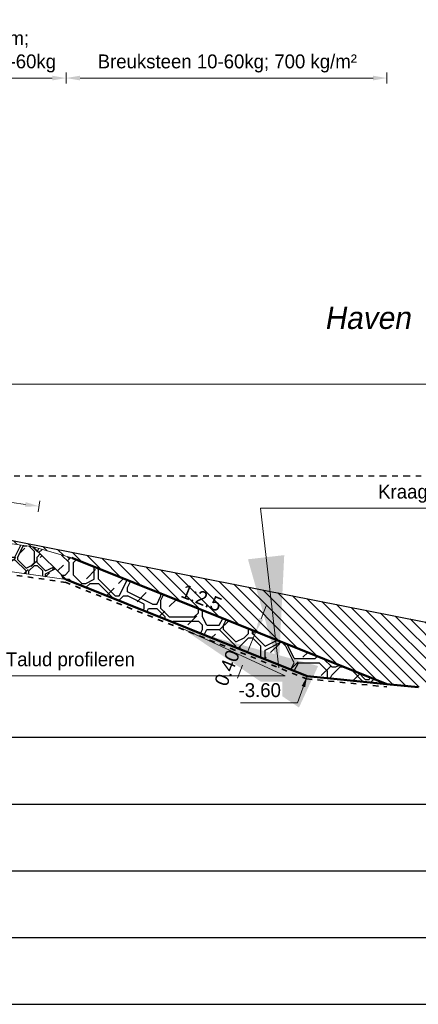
# Model space of a CAD drawing. Header units: metres. Extents: x 132 to 905, y -50 to 63.
# Tile 30 of 86: x 461 to 468, y -48 to -31. Entities that reach past the tile are written whole.
import ezdxf
from ezdxf.enums import TextEntityAlignment as Align

# ---------------------------------------------------------------- set-up
doc = ezdxf.new("R2010")
doc.units = ezdxf.units.M
doc.header["$LTSCALE"] = 0.1
doc.linetypes.add('geotextiel', pattern=[0.2, -0.1, 0.1])
doc.linetypes.add('NAP', pattern=[20, 12.5, -2.5, 2.5, -2.5])
for name, color, linetype, lineweight in [('BS-OVERIGE-TEKSTEN-1', 253, 'RASTER', 0), ('DP-BS-profiel', 2, 'Continuous', 25), ('DP-NAP-lijn', 6, 'NAP', 25), ('DP-NW-arcering_grond ontgraven', 1, 'Continuous', 18), ('DP-NW-arcering_kreukelberm', 2, 'Continuous', 25), ('DP-NW-Geotextiel', 3, 'geotextiel', 35), ('DP-NW-Profiel', 4, 'Continuous', 50), ('DP-Waterlijn', 1, 'Continuous', 13), ('TL-2.5 mm tekst_schaaldp', 7, 'Continuous', 25), ('TL-2.5mm Tekst', 7, 'Continuous', 25), ('TL-5.0mm Tekst', 4, 'Continuous', 50)]:
    doc.layers.add(name, color=color, linetype=linetype, lineweight=lineweight)
doc.layers.add('DP-Matenbalk', color=1, linetype='Continuous')
doc.layers.add('DP-NW-Maatvoering', color=7, linetype='Continuous')
doc.styles.add('StagCAD', font='StagCAD.ttf')
doc.linetypes.add('RASTER', pattern='A,3,-2,[200,RASTER,S=0.75,R=0,X=0,Y=0],-2,3', length=10)
doc.dimstyles.new('GM-maatvoering', dxfattribs={"dimtxt": 2.5, "dimasz": 2.5, "dimexe": 1, "dimexo": 0, "dimgap": 1, "dimtad": 1, "dimrnd": 0.001, "dimzin": 1, "dimdsep": 46, "dimtxsty": 'StagCAD', "dimcen": 0.09, "dimclrd": 1, "dimclre": 1, "dimclrt": 7, "dimazin": 0, "dimtfac": 1, "dimtix": 1, "dimtmove": 0, "dimatfit": 3, "dimfxl": 1, "dimfxlon": 1, "dimtvp": 0.83, "dimtolj": 1, "dimtzin": 0, "dimlwd": 15, "dimlwe": 15, "dimarcsym": 0})
doc.dimstyles.new('leader 1_100', dxfattribs={"dimscale": 0.1, "dimtxt": 2.5, "dimasz": 2, "dimexe": 0, "dimexo": 0, "dimgap": 1, "dimtad": 1, "dimrnd": 0.001, "dimzin": 1, "dimdsep": 46, "dimtxsty": 'StagCAD', "dimblk": 'RAD_PIJL', "dimcen": 0.09, "dimse1": 1, "dimse2": 1, "dimclrd": 1, "dimclre": 1, "dimclrt": 7, "dimazin": 0, "dimtfac": 1, "dimtix": 1, "dimtmove": 0, "dimatfit": 0, "dimfxl": 1, "dimtvp": 0.83, "dimtolj": 1, "dimtzin": 0, "dimlwd": 15, "dimarcsym": 0})

# ---------------------------------------------------------------- blocks, each defined once
blk = doc.blocks.new('*U74')
at = {"layer": 'DP-Matenbalk'}
for p, q in [((6, -4.7), (60.561, -4.7)), ((6, -5.9), (60.561, -5.9)), ((6, -7.1), (60.561, -7.1)), ((6, -8.3), (60.561, -8.3)), ((6, -9.5), (60.561, -9.5))]:
    blk.add_line(p, q, dxfattribs=at)
at = {"layer": 'TL-2.5 mm tekst_schaaldp', "style": 'StagCAD', "width": 0.96}
blk.add_attdef('SCHAAL', (-0.05, -11.124), '', height=0.25, dxfattribs=at)
at = {"layer": 'TL-2.5mm Tekst', "lineweight": 35, "style": 'StagCAD', "width": 0.96}
blk.add_attdef('GEBIEDDWP', (7.116, -10.535), '', height=0.25, dxfattribs=at)
at = {"layer": 'TL-5.0mm Tekst', "style": 'StagCAD', "width": 0.96}
blk.add_attdef('OMSCHRIJVING', (-0.05, -10.535), '', height=0.5, dxfattribs=at)
blk = doc.blocks.new('*U72')
at = {"layer": 'DP-NAP-lijn'}
blk.add_line((0, 0), (605.61, 0), dxfattribs=at)
at = {"layer": 'DP-NAP-lijn', "style": 'StagCAD'}
blk.add_attdef('NAPLIJN', (6.25, 1), '', height=2.5, dxfattribs=at)
blk = doc.blocks.new('*D171')
at = {"layer": 'Defpoints', "color": 0, "transparency": 16777216}
for p in [(461.482, -31.682), (457.901, -39.834), (461.482, -40.699)]:
    blk.add_point(p, dxfattribs=at)
at = {"layer": 'DP-NW-Maatvoering', "color": 1, "lineweight": 15, "transparency": 16777216}
for p, q in [((457.901, -31.782), (457.901, -31.582)), ((458.151, -31.682), (461.232, -31.682)), ((461.482, -31.782), (461.482, -31.582))]:
    blk.add_line(p, q, dxfattribs=at)
at = {"layer": 'DP-NW-Maatvoering', "color": 1, "transparency": 16777216}
for points in [[(458.151, -31.64), (458.151, -31.724), (457.901, -31.682)], [(461.232, -31.64), (461.232, -31.724), (461.482, -31.682)]]:
    blk.add_solid(points, dxfattribs=at)
at = {"layer": 'DP-NW-Maatvoering', "color": 7, "transparency": 16777216, "insert": (459.823, -31.211), "char_height": 0.25, "attachment_point": 5, "style": 'StagCAD'}
blk.add_mtext('\\A1;Kreukelberm;\\Pbreuksteen 10-60kg', dxfattribs=at)
blk = doc.blocks.new('*D172')
at = {"layer": 'Defpoints', "color": 0, "transparency": 16777216}
for p in [(460.996, -39.381), (457.897, -39.834), (460.892, -40.11)]:
    blk.add_point(p, dxfattribs=at)
at = {"layer": 'DP-NW-Maatvoering', "color": 1, "lineweight": 15, "transparency": 16777216}
for p, q in [((458.008, -39.056), (458.036, -38.858)), ((458.27, -38.992), (460.749, -39.346)), ((460.982, -39.48), (461.01, -39.282))]:
    blk.add_line(p, q, dxfattribs=at)
at = {"layer": 'DP-NW-Maatvoering', "color": 1, "transparency": 16777216}
for points in [[(458.276, -38.951), (458.264, -39.033), (458.022, -38.957)], [(460.755, -39.305), (460.743, -39.387), (460.996, -39.381)]]:
    blk.add_solid(points, dxfattribs=at)
at = {"layer": 'DP-NW-Maatvoering', "color": 7, "transparency": 16777216, "insert": (459.541, -38.946), "char_height": 0.25, "attachment_point": 5, "rotation": 351.8699, "style": 'StagCAD'}
blk.add_mtext('\\A1;3.00', dxfattribs=at)
blk = doc.blocks.new('riviernaam')
at = {"layer": 'TL-5.0mm Tekst', "style": 'StagCAD', "oblique": 10}
blk.add_attdef('NAAM', (0, 0), '', height=4, dxfattribs=at)
blk = doc.blocks.new('RAD_PIJL')
at = {"color": 1, "linetype": 'Continuous'}
blk.add_solid([(-2.8284, -0.75), (-2.8284, 0.75), (0, 0)], dxfattribs=at)
blk = doc.blocks.new('*D192')
at = {"layer": 'Defpoints', "color": 0, "transparency": 16777216}
for p in [(467.255, -31.682), (461.482, -40.699), (467.255, -42.577)]:
    blk.add_point(p, dxfattribs=at)
at = {"layer": 'DP-NW-Maatvoering', "color": 1, "lineweight": 15, "transparency": 16777216}
for p, q in [((461.482, -31.782), (461.482, -31.582)), ((461.732, -31.682), (467.005, -31.682)), ((467.255, -31.782), (467.255, -31.582))]:
    blk.add_line(p, q, dxfattribs=at)
at = {"layer": 'DP-NW-Maatvoering', "color": 1, "transparency": 16777216}
for points in [[(461.732, -31.64), (461.732, -31.724), (461.482, -31.682)], [(467.005, -31.64), (467.005, -31.724), (467.255, -31.682)]]:
    blk.add_solid(points, dxfattribs=at)
at = {"layer": 'DP-NW-Maatvoering', "color": 7, "transparency": 16777216, "insert": (464.382, -31.42), "char_height": 0.25, "attachment_point": 5, "style": 'StagCAD'}
blk.add_mtext('\\A1;Breuksteen 10-60kg; 700 kg/m²', dxfattribs=at)
blk = doc.blocks.new('*D236')
at = {"layer": 'Defpoints', "color": 0, "transparency": 16777216}
for p in [(464.897, -41.634), (465.48, -41.867), (465.331, -42.239)]:
    blk.add_point(p, dxfattribs=at)
at = {"layer": 'DP-NW-Maatvoering', "color": 1, "lineweight": 15, "transparency": 16777216}
for p, q in [((464.99, -41.402), (465.083, -41.17)), ((464.99, -41.671), (464.804, -41.597)), ((464.748, -42.006), (464.897, -41.634)), ((464.841, -42.043), (464.656, -41.968)), ((464.656, -42.238), (464.563, -42.47))]:
    blk.add_line(p, q, dxfattribs=at)
at = {"layer": 'DP-NW-Maatvoering', "color": 1, "transparency": 16777216}
for points in [[(464.951, -41.387), (465.028, -41.418), (464.897, -41.634)], [(464.617, -42.222), (464.694, -42.253), (464.748, -42.006)]]:
    blk.add_solid(points, dxfattribs=at)
at = {"layer": 'DP-NW-Maatvoering', "color": 7, "transparency": 16777216, "insert": (464.379, -42.287), "char_height": 0.25, "attachment_point": 5, "rotation": 68.1986, "style": 'StagCAD'}
blk.add_mtext('\\A1;0.40', dxfattribs=at)

msp = doc.modelspace()

# ---------------------------------------------------------------- hatches: boundary and pattern name
at = {"layer": 'DP-NW-arcering_grond ontgraven'}
h = msp.add_hatch(dxfattribs=at)
h.set_pattern_fill('_USER', color=256, scale=0.15, angle=135, pattern_type=0)
h.set_pattern_definition([(135, (906.13215, 7.82195), (-0.106066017, -0.106066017), [])])
h.paths.add_polyline_path([(460.175, -39.931), (460.175, -40.007), (460.892, -40.11), (461.586, -40.31), (467.255, -42.577), (467.819, -42.634), (477.96, -42.634), (477.96, -41.834), (469.84, -41.834)])
at = {"layer": 'DP-NW-arcering_kreukelberm'}
h = msp.add_hatch(dxfattribs=at)
h.set_pattern_fill('NATUURST', color=256, scale=0.1, pattern_type=2)
h.set_pattern_definition([(0, (456.9112, 46.2058), (1, 1), [0.05, -0.05, 0.1, -0.8]), (0, (456.5112, 46.2558), (1, 1), [0.25, -0.75]), (0, (456.4612, 46.3058), (1, 1), [0.25, -0.75]), (0, (456.9112, 46.5558), (1, 1), [0.05, -0.95]), (0, (456.4112, 46.6558), (1, 1), [0.15, -0.85]), (0, (456.4112, 46.7058), (1, 1), [0.15, -0.85]), (0, (457.0112, 46.7558), (1, 1), [0.3, -0.7]), (0, (456.9612, 46.8058), (1, 1), [0.3, -0.7]), (0, (456.7112, 46.9058), (1, 1), [0.1, -0.9]), (0, (456.7612, 46.9558), (1, 1), [0.05, -0.95]), (0, (456.3112, 47.0558), (1, 1), [0.05, -0.05, 0.05, -0.85]), (90, (456.3112, 46.8558), (-1, 1), [0.15, -0.85]), (90, (456.3612, 46.5058), (-1, 1), [0.05, -0.1, 0.05, -0.1, 0.2, -0.5]), (90, (456.4612, 47.1058), (-1, 1), [0.05, -0.95]), (90, (456.6112, 46.6558), (-1, 1), [0.05, -0.95]), (90, (456.6612, 46.9058), (-1, 1), [0.05, -0.95]), (90, (456.7612, 46.3558), (-1, 1), [0.1, -0.9]), (90, (456.8112, 46.3058), (-1, 1), [0.15, -0.85]), (90, (456.8612, 46.9058), (-1, 1), [0.1, -0.05, 0.1, -0.75]), (90, (456.9112, 46.6058), (-1, 1), [0.2, -0.8]), (90, (456.9612, 46.6058), (-1, 1), [0.1, -0.9]), (90, (457.0612, 46.2558), (-1, 1), [0.2, -0.8]), (90, (457.1112, 46.2558), (-1, 1), [0.15, -0.85]), (45, (456.7112, 46.30575), (0, 1), [0.070711, -1.343503]), (45, (456.8612, 46.55575), (0, 1), [0.070711, -1.343503]), (45, (456.9612, 46.70575), (0, 1), [0.070711, -1.343503]), (45, (456.2612, 46.80575), (0, 1), [0.070711, -1.343503]), (45, (456.3612, 47.00575), (0, 1), [0.070711, -1.343503]), (45, (456.8112, 46.45575), (0, 1), [0.141421, -1.272793]), (45, (456.9112, 47.10575), (0, 1), [0.141421, -1.272793]), (135, (456.8612, 46.15575), (-1, 0), [0.141421, -1.272793]), (135, (456.9112, 46.20575), (-1, 0), [0.141421, -1.272793]), (135, (457.0612, 46.45575), (-1, 0), [0.141421, -1.272793]), (135, (456.9112, 46.80575), (-1, 0), [0.141421, -1.272793]), (135, (456.9612, 46.80575), (-1, 0), [0.141421, -1.272793]), (135, (456.7612, 46.50575), (-1, 0), [0.212132, -1.202082]), (135, (457.1112, 46.45575), (-1, 0), [0.212132, -1.202082]), (135, (456.7612, 46.45575), (-1, 0), [0.282843, -1.131371]), (135, (456.3112, 47.05575), (-1, 0), [0.282843, -1.131371]), (135, (456.3112, 47.00575), (-1, 0), [0.282843, -1.131371]), (135, (456.3612, 46.45575), (-1, 0), [0.070711, -1.343503]), (135, (456.3612, 46.70575), (-1, 0), [0.070711, -1.343503]), (26.56505, (456.9612, 46.20575), (1, 4e-10), [0.111803, -2.124265]), (26.56505, (456.7612, 46.50575), (1, 4e-10), [0.111803, -2.124265]), (26.56505, (457.1112, 46.40575), (1, 4e-10), [0.223607, -2.012461]), (26.56505, (457.1112, 46.45575), (1, 4e-10), [0.223607, -2.012461]), (63.43495, (456.8112, 46.95575), (5e-11, 1), [0.1118, -1.118, 0.2236, -0.782668]), (63.43495, (456.3112, 46.55575), (5e-11, 1), [0.111803, -2.124265]), (63.43495, (456.4612, 46.15575), (5e-11, 1), [0.111803, -2.124265]), (63.43495, (456.3612, 46.55575), (5e-11, 1), [0.111803, -2.124265]), (63.43495, (456.8612, 47.00575), (5e-11, 1), [0.111803, -2.124265]), (63.43495, (456.8112, 46.95575), (5e-11, 1), [0.111803, -2.124265]), (63.43495, (456.6112, 46.70575), (5e-11, 1), [0.223607, -2.012461]), (63.43495, (456.5612, 46.70575), (5e-11, 1), [0.223607, -2.012461]), (116.56505, (456.4112, 46.70575), (-4e-10, 1), [0.111803, -2.124265]), (116.56505, (456.4612, 46.25575), (-4e-10, 1), [0.223607, -2.012461]), (116.56505, (456.4612, 46.30575), (-4e-10, 1), [0.223607, -2.012461]), (153.43495, (456.6612, 46.95575), (-1, 5e-11), [0.223607, -2.012461]), (153.43495, (456.7612, 46.95575), (-1, 5e-11), [0.33541, -1.900658]), (45, (456.43216, 46.15575), (-0.2209709, 0.2209709), [0.15625, -0.078125])])
h.paths.add_polyline_path([(457.477, -39.622), (457.901, -39.833), (457.722, -40.192), (457.931, -40.192), (461.482, -40.699), (460.892, -40.11)])
h = msp.add_hatch(dxfattribs=at)
h.set_pattern_fill('NATUURST', color=256, scale=0.15, style=0, pattern_type=2)
h.set_pattern_definition([(0, (457.2612, 46.2308), (1.5, 1.5), [0.075, -0.075, 0.15, -1.2]), (0, (456.6612, 46.3058), (1.5, 1.5), [0.375, -1.125]), (0, (456.5862, 46.3808), (1.5, 1.5), [0.375, -1.125]), (0, (457.2612, 46.7558), (1.5, 1.5), [0.075, -1.425]), (0, (456.5112, 46.9058), (1.5, 1.5), [0.225, -1.275]), (0, (456.5112, 46.9808), (1.5, 1.5), [0.225, -1.275]), (0, (457.4112, 47.0558), (1.5, 1.5), [0.45, -1.05]), (0, (457.3362, 47.1308), (1.5, 1.5), [0.45, -1.05]), (0, (456.9612, 47.2808), (1.5, 1.5), [0.15, -1.35]), (0, (457.0362, 47.3558), (1.5, 1.5), [0.075, -1.425]), (0, (456.3612, 47.5058), (1.5, 1.5), [0.075, -0.075, 0.075, -1.275]), (90, (456.3612, 47.2058), (-1.5, 1.5), [0.225, -1.275]), (90, (456.4362, 46.6808), (-1.5, 1.5), [0.075, -0.15, 0.075, -0.15, 0.3, -0.75]), (90, (456.5862, 47.5808), (-1.5, 1.5), [0.075, -1.425]), (90, (456.8112, 46.9058), (-1.5, 1.5), [0.075, -1.425]), (90, (456.8862, 47.2808), (-1.5, 1.5), [0.075, -1.425]), (90, (457.0362, 46.4558), (-1.5, 1.5), [0.15, -1.35]), (90, (457.1112, 46.3808), (-1.5, 1.5), [0.225, -1.275]), (90, (457.1862, 47.2808), (-1.5, 1.5), [0.15, -0.075, 0.15, -1.125]), (90, (457.2612, 46.8308), (-1.5, 1.5), [0.3, -1.2]), (90, (457.3362, 46.8308), (-1.5, 1.5), [0.15, -1.35]), (90, (457.4862, 46.3058), (-1.5, 1.5), [0.3, -1.2]), (90, (457.5612, 46.3058), (-1.5, 1.5), [0.225, -1.275]), (45, (456.9612, 46.3808), (0, 1.5), [0.106066, -2.015254]), (45, (457.1862, 46.7558), (0, 1.5), [0.106066, -2.015254]), (45, (457.3362, 46.9808), (0, 1.5), [0.106066, -2.015254]), (45, (456.2862, 47.1308), (0, 1.5), [0.106066, -2.015254]), (45, (456.4362, 47.4308), (0, 1.5), [0.106066, -2.015254]), (45, (457.1112, 46.6058), (0, 1.5), [0.212132, -1.90919]), (45, (457.2612, 47.5808), (0, 1.5), [0.212132, -1.90919]), (135, (457.1862, 46.1558), (-1.5, 0), [0.212132, -1.90919]), (135, (457.2612, 46.2308), (-1.5, 0), [0.212132, -1.90919]), (135, (457.4862, 46.6058), (-1.5, 0), [0.212132, -1.90919]), (135, (457.2612, 47.1308), (-1.5, 0), [0.212132, -1.90919]), (135, (457.3362, 47.1308), (-1.5, 0), [0.212132, -1.90919]), (135, (457.0362, 46.6808), (-1.5, 0), [0.318198, -1.803122]), (135, (457.5612, 46.6058), (-1.5, 0), [0.318198, -1.803122]), (135, (457.0362, 46.6058), (-1.5, 0), [0.424264, -1.697056]), (135, (456.3612, 47.5058), (-1.5, 0), [0.424264, -1.697056]), (135, (456.3612, 47.4308), (-1.5, 0), [0.424264, -1.697056]), (135, (456.4362, 46.6058), (-1.5, 0), [0.106066, -2.015254]), (135, (456.4362, 46.9808), (-1.5, 0), [0.106066, -2.015254]), (26.56505, (457.3362, 46.23075), (1.5, 6e-10), [0.167705, -3.186397]), (26.56505, (457.0362, 46.68075), (1.5, 6e-10), [0.167705, -3.186397]), (26.56505, (457.5612, 46.53075), (1.5, 6e-10), [0.33541, -3.018692]), (26.56505, (457.5612, 46.60575), (1.5, 6e-10), [0.33541, -3.018692]), (63.43495, (457.1112, 47.35575), (8e-11, 1.5), [0.1677, -1.677, 0.3354, -1.174002]), (63.43495, (456.3612, 46.75575), (8e-11, 1.5), [0.167705, -3.186397]), (63.43495, (456.5862, 46.15575), (8e-11, 1.5), [0.167705, -3.186397]), (63.43495, (456.4362, 46.75575), (8e-11, 1.5), [0.167705, -3.186397]), (63.43495, (457.1862, 47.43075), (8e-11, 1.5), [0.167705, -3.186397]), (63.43495, (457.1112, 47.35575), (8e-11, 1.5), [0.167705, -3.186397]), (63.43495, (456.8112, 46.98075), (8e-11, 1.5), [0.33541, -3.018692]), (63.43495, (456.7362, 46.98075), (8e-11, 1.5), [0.33541, -3.018692]), (116.56505, (456.5112, 46.98075), (-6e-10, 1.5), [0.167705, -3.186397]), (116.56505, (456.5862, 46.30575), (-6e-10, 1.5), [0.33541, -3.018692]), (116.56505, (456.5862, 46.38075), (-6e-10, 1.5), [0.33541, -3.018692]), (153.43495, (456.8862, 47.35575), (-1.5, 8e-11), [0.33541, -3.018692]), (153.43495, (457.0362, 47.35575), (-1.5, 8e-11), [0.503115, -2.850987]), (45, (456.54264, 46.15575), (-0.3314563, 0.3314563), [0.234375, -0.1171875])])
h.paths.add_polyline_path([(461.586, -40.31), (460.892, -40.11), (461.482, -40.699), (465.819, -42.434), (467.255, -42.577)])

# ---------------------------------------------------------------- linework, layer by layer
at = {"layer": 'DP-BS-profiel', "color": 1}
msp.add_lwpolyline([(460.175, -39.931), (469.84, -41.834), (477.96, -41.834)], dxfattribs=at)
at = {"layer": 'DP-NW-Geotextiel', "ltscale": 10}
msp.add_lwpolyline([(461.484, -40.75), (457.927, -40.242), (457.722, -40.242)], dxfattribs=at)
at = {"layer": 'DP-NW-Geotextiel', "color": 5, "ltscale": 10}
msp.add_lwpolyline([(461.463, -40.745), (465.807, -42.483), (467.25, -42.627)], dxfattribs=at)
at = {"layer": 'DP-NW-Profiel', "lineweight": 18}
for p, q in [((457.477, -39.622), (460.892, -40.11)), ((460.892, -40.11), (461.586, -40.31)), ((460.892, -40.11), (461.482, -40.699)), ((457.931, -40.192), (461.482, -40.699))]:
    msp.add_line(p, q, dxfattribs=at)
at = {"layer": 'DP-NW-Profiel'}
for p, q in [((461.586, -40.31), (467.255, -42.577)), ((461.482, -40.699), (465.819, -42.434))]:
    msp.add_line(p, q, dxfattribs=at)
for points in [[(465.819, -42.434), (467.255, -42.577)], [(467.255, -42.577), (467.819, -42.634)]]:
    msp.add_lwpolyline(points, dxfattribs=at)
at = {"layer": 'DP-Waterlijn'}
msp.add_line((477.96, -37.184), (452.408, -37.184), dxfattribs=at)

# ---------------------------------------------------------------- block references
at = {"layer": 'BS-OVERIGE-TEKSTEN-1', "xscale": 0.1, "yscale": 0.1, "zscale": 0.1}
msp.add_blockref('riviernaam', (466.129, -36.192), dxfattribs=at).add_auto_attribs({'NAAM': 'Haven'})
at = {"layer": 'DP-Matenbalk'}
msp.add_blockref('*U74', (417.398, -38.834), dxfattribs=at)
at = {"layer": 'DP-NAP-lijn', "xscale": 0.1, "yscale": 0.1, "zscale": 0.1}
msp.add_blockref('*U72', (417.398, -38.834), dxfattribs=at)

# ---------------------------------------------------------------- texts
at = {"layer": 'DP-NW-Maatvoering', "style": 'StagCAD'}
msp.add_text('1:2.5', height=0.25, rotation=338.1986, dxfattribs=at).set_placement((463.846, -41.214), align=Align.BOTTOM_CENTER)
at = {"layer": 'DP-NW-Maatvoering', "color": 7, "insert": (460.398, -42.331), "char_height": 0.25, "attachment_point": 7, "style": 'StagCAD'}
msp.add_mtext('\\A1;Talud profileren', dxfattribs=at)

# ---------------------------------------------------------------- dimensions: what is measured, and where the dimension line sits
at = {"layer": 'DP-NW-Maatvoering'}
for base, p1, p2, text, picture, middle in [((461.482, -31.682), (457.901, -39.834), (461.482, -40.699), 'Kreukelberm;\\Pbreuksteen 10-60kg', '*D171', (459.823, -31.682)), ((467.255, -31.682), (461.482, -40.699), (467.255, -42.577), 'Breuksteen 10-60kg; 700 kg/m²', '*D192', (464.382, -31.682))]:
    dim = msp.add_linear_dim(base=base, p1=p1, p2=p2, text=text, dimstyle='GM-maatvoering', override={"dimscale": 0}, dxfattribs=at)
    dim.commit()
    dim.dimension.update_dxf_attribs({"geometry": picture, "text_midpoint": middle, "dimtype": 160})
dim = msp.add_linear_dim(base=(460.996, -39.381), p1=(457.897, -39.834), p2=(460.892, -40.11), angle=351.8699, dimstyle='GM-maatvoering', dxfattribs=at)
dim.commit()
dim.dimension.update_dxf_attribs({"geometry": '*D172', "text_midpoint": (459.541, -38.946)})

# ---------------------------------------------------------------- leaders
at = {"layer": 'DP-NW-Maatvoering', "annotation_type": 0, "has_hookline": 1}
for points, dimstyle, override, hookline_direction, text_width in [([(465.308, -42.283), (464.979, -39.417), (466.979, -39.417)], 'leader 1_100', {"dimscale": 0, "dimgap": 1, "dimtad": 1}, 0, 1.5), ([(463.574, -41.578), (465.423, -42.431), (462.923, -42.431)], 'GM-maatvoering', {"dimscale": 0}, 1, 2.425), ([(465.819, -42.434), (465.647, -42.914), (465.447, -42.914)], 'leader 1_100', {"dimgap": 1, "dimtad": 1}, 1, 0.725)]:
    msp.add_leader(points, dimstyle=dimstyle, override=override, dxfattribs=dict(at, hookline_direction=hookline_direction, text_width=text_width))

# ---------------------------------------------------------------- next in the draw order: texts
at = {"layer": 'DP-NW-Maatvoering', "color": 7, "char_height": 0.25, "style": 'StagCAD', "bg_fill": 3, "bg_fill_color": 256, "bg_fill_transparency": 0}
for s, insert, attachment_point, box_fill_scale in [('\\A1;Kraagstuk', (467.096, -39.317), 7, 1.2), ('\\A1;-3.60', (465.347, -42.814), 9, 1.1)]:
    msp.add_mtext(s, dxfattribs=dict(at, insert=insert, attachment_point=attachment_point, box_fill_scale=box_fill_scale))

# ---------------------------------------------------------------- next in the draw order: dimensions: what is measured, and where the dimension line sits
at = {"layer": 'DP-NW-Maatvoering'}
dim = msp.add_linear_dim(base=(464.897, -41.634), p1=(465.331, -42.239), p2=(465.48, -41.867), angle=68.1986, dimstyle='GM-maatvoering', override={"dimtmove": 2}, dxfattribs=at)
dim.commit()
dim.dimension.update_dxf_attribs({"geometry": '*D236', "text_midpoint": (464.379, -42.287), "dimtype": 161})

doc.saveas('drawing.dxf')
